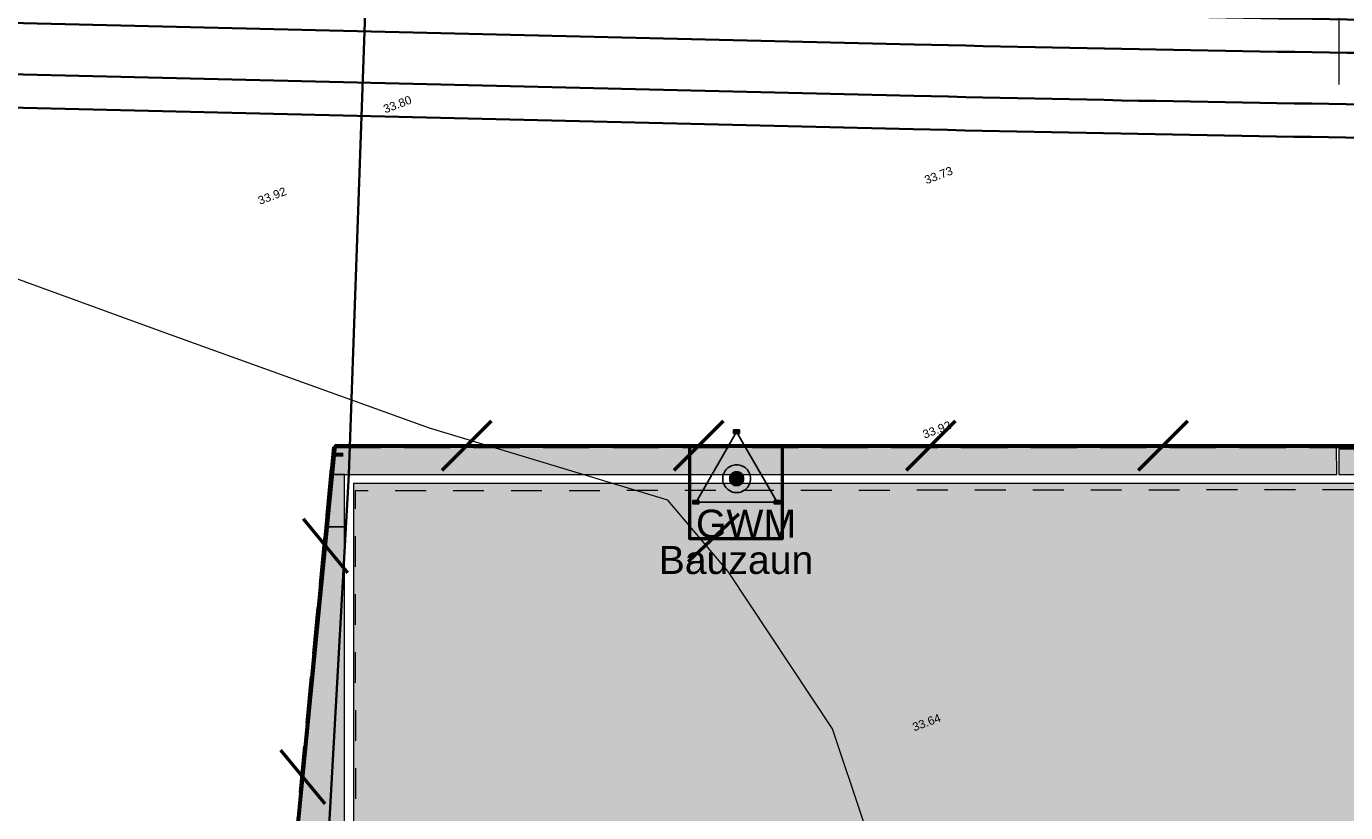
# Model space of a CAD drawing. Header units: metres. Extents: x -5203299 to 2078834, y 245743 to 5817682.
# Tile 75 of 256: x 366311 to 366368, y 5814190 to 5814224. Entities that reach past the tile are written whole.
import ezdxf

# ---------------------------------------------------------------- set-up
doc = ezdxf.new("R2010")
doc.units = ezdxf.units.M
doc.header["$LTSCALE"] = 0.5
doc.linetypes.add('hidden', pattern=[4.995, 2.664, -2.331])
doc.linetypes.add('Linienart-Gestrichelt mit Abstand', pattern=[6, 4, -2])
doc.layers.get('0').update_dxf_attribs({"lineweight": 25})
for name, color, linetype, lineweight in [('01_CS-500-Tx-Hoehen Bestand_100', 7, 'Continuous', 9), ('01_CS-530-Belag-Drainasphalt', 7, 'Continuous', 5), ('30 -39 Baustelle- Fläche', 7, 'Continuous', 15), ('99.02_Vermesserplan-Höhe SWP', 7, 'Continuous', 18), ('99.02_Vermesserplan-Linie Zaun', 7, 'Continuous', 18), ('99.04_Erschließung_VP-KRA_S-LP-Krampnitz 1.BA$0$S-Beschriftung-2', 7, 'Continuous', 20), ('Bemaßung', 7, 'Continuous', 5), ('Keine', 7, 'Continuous', 9), ('KKA_Bauabwicklung-Temporär', 7, 'Continuous', 15)]:
    doc.layers.add(name, color=color, linetype=linetype, lineweight=lineweight)
for name, color, linetype, lineweight, true_color in [('01_CS-570-Pflanzung_Strauch', 7, 'Continuous', 9, 0xa3b35b), ('0_Schulgrundstuecksflaeche', 1, 'Continuous', 25, 0xff0000), ('30 -34 Innenwände- 4 Türen_Fenster', 7, 'Continuous', 15, 0x9955ff), ('99.04_Gleisplanung VP 02_23-EB-1236L-A-FAHRKANTE', 150, 'Continuous', 35, 0x007fff), ('99.04_Gleisplanung VP 02_23-EB-1236R-A-FAHRKANTE', 150, 'Continuous', 35, 0x007fff), ('Grundwassermessstellen', 7, 'Continuous', 9, 0xd100e9)]:
    doc.layers.add(name, color=color, linetype=linetype, lineweight=lineweight, true_color=true_color)
doc.styles.add('Arial', font='arial.ttf')

# ---------------------------------------------------------------- blocks, each defined once
blk = doc.blocks.new('_25-01-10_187 KRA_CS_LP4_Außenanlagenplan (3D)')
at = {"layer": '01_CS-500-Tx-Hoehen Bestand_100', "linetype": 'Continuous', "lineweight": 0}
blk.add_hatch(color=7, dxfattribs=at).paths.add_polyline_path([(366324.459, 5814205.72), (366324.451, 5814205.721), (366324.443, 5814205.722), (366324.436, 5814205.724), (366324.428, 5814205.726), (366324.421, 5814205.73), (366324.415, 5814205.734), (366324.408, 5814205.738), (366324.403, 5814205.743), (366324.397, 5814205.749), (366324.393, 5814205.755), (366324.389, 5814205.762), (366324.386, 5814205.769), (366324.383, 5814205.777), (366324.381, 5814205.784), (366324.38, 5814205.792), (366324.379, 5814205.8), (366324.38, 5814205.807), (366324.381, 5814205.815), (366324.383, 5814205.823), (366324.386, 5814205.83), (366324.389, 5814205.837), (366324.393, 5814205.844), (366324.397, 5814205.85), (366324.403, 5814205.856), (366324.408, 5814205.861), (366324.415, 5814205.866), (366324.421, 5814205.87), (366324.428, 5814205.873), (366324.436, 5814205.876), (366324.443, 5814205.877), (366324.451, 5814205.879), (366324.459, 5814205.879), (366324.467, 5814205.879), (366324.474, 5814205.877), (366324.482, 5814205.876), (366324.489, 5814205.873), (366324.496, 5814205.87), (366324.503, 5814205.866), (366324.509, 5814205.861), (366324.515, 5814205.856), (366324.52, 5814205.85), (366324.525, 5814205.844), (366324.529, 5814205.837), (366324.532, 5814205.83), (366324.535, 5814205.823), (366324.537, 5814205.815), (366324.538, 5814205.807), (366324.538, 5814205.8), (366324.538, 5814205.792), (366324.537, 5814205.784), (366324.535, 5814205.777), (366324.532, 5814205.769), (366324.529, 5814205.762), (366324.525, 5814205.755), (366324.52, 5814205.749), (366324.515, 5814205.743), (366324.509, 5814205.738), (366324.503, 5814205.734), (366324.496, 5814205.73), (366324.489, 5814205.726), (366324.482, 5814205.724), (366324.474, 5814205.722), (366324.467, 5814205.721)])
at = {"layer": '01_CS-530-Belag-Drainasphalt', "linetype": 'Continuous', "lineweight": 0}
for points in [[(366378.125, 5814205.779), (366367.752, 5814205.779), (366367.752, 5814204.679), (366370.675, 5814204.679), (366370.672, 5814204.378), (366370.675, 5814204.378), (366370.675, 5814200.824), (366378.125, 5814200.824)], [(366324.077, 5814202.429), (366324.911, 5814202.429), (366324.911, 5814204.679), (366324.292, 5814204.679)], [(366325.295, 5814177.299), (366370.295, 5814177.299), (366370.295, 5814204.299), (366325.295, 5814204.299)]]:
    blk.add_hatch(color=7, dxfattribs=at).paths.add_polyline_path(points)
at = {"layer": '01_CS-570-Pflanzung_Strauch', "linetype": 'Continuous', "lineweight": 0}
blk.add_hatch(color=73, dxfattribs=at).paths.add_polyline_path([(366367.652, 5814205.859), (366324.404, 5814205.859), (366324.292, 5814204.679), (366367.653, 5814204.679)])
h = blk.add_hatch(color=73, dxfattribs=at)
edge = h.paths.add_edge_path()
edge.add_line((366322.67, 5814158.068), (366322.67, 5814157.646))
edge.add_line((366322.67, 5814157.646), (366365.975, 5814157.648))
edge.add_line((366365.975, 5814157.648), (366353.975, 5814157.648))
edge.add_line((366353.975, 5814157.648), (366353.975, 5814159.848))
edge.add_line((366353.975, 5814159.848), (366365.975, 5814159.848))
edge.add_line((366365.975, 5814159.848), (366365.975, 5814157.648))
edge.add_line((366365.975, 5814157.648), (366367.975, 5814157.648))
edge.add_line((366367.975, 5814157.648), (366367.975, 5814160.32))
edge.add_line((366367.975, 5814160.32), (366361.39, 5814162.333))
edge.add_arc((366360.805, 5814160.421), 2, 73.0015, 144.0665)
edge.add_line((366359.185, 5814161.595), (366358.865, 5814161.153))
edge.add_arc((366357.246, 5814162.327), 2, 276.0306, 324.0665, ccw=False)
edge.add_line((366357.456, 5814160.338), (366345.47, 5814159.071))
edge.add_arc((366345.26, 5814161.06), 2, 238.7408, 276.0306, ccw=False)
edge.add_line((366344.222, 5814159.351), (366344.22, 5814159.352))
edge.add_line((366344.22, 5814159.352), (366340.747, 5814161.677))
edge.add_line((366340.747, 5814161.677), (366340.415, 5814161.9))
edge.add_line((366340.415, 5814161.9), (366339.226, 5814160.124))
edge.add_arc((366337.564, 5814161.237), 2, 253.5396, 326.1962, ccw=False)
edge.add_line((366336.998, 5814159.319), (366327.659, 5814162.078))
edge.add_line((366327.659, 5814162.078), (366327.489, 5814161.503))
edge.add_line((366327.489, 5814161.503), (366323.029, 5814162.82))
edge.add_arc((366323.483, 5814164.355), 1.6, 174.0948, 253.5396, ccw=False)
edge.add_line((366321.891, 5814164.52), (366322.304, 5814168.508))
edge.add_line((366322.304, 5814168.508), (366322.9, 5814168.447))
edge.add_line((366322.9, 5814168.447), (366323.058, 5814169.972))
edge.add_line((366323.058, 5814169.972), (366322.234, 5814170.059))
edge.add_line((366322.234, 5814170.059), (366322.762, 5814175.031))
edge.add_line((366322.762, 5814175.031), (366323.573, 5814174.945))
edge.add_line((366323.573, 5814174.945), (366323.653, 5814175.723))
edge.add_arc((366325.046, 5814175.579), 1.4, 95.5292, 174.0948, ccw=False)
edge.add_line((366324.911, 5814176.972), (366324.911, 5814202.429))
edge.add_line((366324.911, 5814202.429), (366324.077, 5814202.429))
edge.add_line((366324.077, 5814202.429), (366320.17, 5814161.505))
edge.add_line((366320.17, 5814161.505), (366320.17, 5814158.068))
edge.add_line((366320.17, 5814158.068), (366322.67, 5814158.068))
h = blk.add_hatch(color=73, dxfattribs=at)
edge = h.paths.add_edge_path()
edge.add_line((366322.67, 5814158.068), (366322.67, 5814157.646))
edge.add_line((366322.67, 5814157.646), (366365.975, 5814157.648))
edge.add_line((366365.975, 5814157.648), (366353.975, 5814157.648))
edge.add_line((366353.975, 5814157.648), (366353.975, 5814159.848))
edge.add_line((366353.975, 5814159.848), (366365.975, 5814159.848))
edge.add_line((366365.975, 5814159.848), (366365.975, 5814157.648))
edge.add_line((366365.975, 5814157.648), (366367.975, 5814157.648))
edge.add_line((366367.975, 5814157.648), (366367.975, 5814160.32))
edge.add_line((366367.975, 5814160.32), (366361.39, 5814162.333))
edge.add_arc((366360.805, 5814160.421), 2, 73.0015, 144.0665)
edge.add_line((366359.185, 5814161.595), (366358.865, 5814161.153))
edge.add_arc((366357.246, 5814162.327), 2, 276.0306, 324.0665, ccw=False)
edge.add_line((366357.456, 5814160.338), (366345.47, 5814159.071))
edge.add_arc((366345.26, 5814161.06), 2, 238.7408, 276.0306, ccw=False)
edge.add_line((366344.222, 5814159.351), (366344.22, 5814159.352))
edge.add_line((366344.22, 5814159.352), (366340.747, 5814161.677))
edge.add_line((366340.747, 5814161.677), (366340.415, 5814161.9))
edge.add_line((366340.415, 5814161.9), (366339.226, 5814160.124))
edge.add_arc((366337.564, 5814161.237), 2, 253.5396, 326.1962, ccw=False)
edge.add_line((366336.998, 5814159.319), (366327.659, 5814162.078))
edge.add_line((366327.659, 5814162.078), (366327.489, 5814161.503))
edge.add_line((366327.489, 5814161.503), (366323.029, 5814162.82))
edge.add_arc((366323.483, 5814164.355), 1.6, 174.0948, 253.5396, ccw=False)
edge.add_line((366321.891, 5814164.52), (366322.304, 5814168.508))
edge.add_line((366322.304, 5814168.508), (366322.9, 5814168.447))
edge.add_line((366322.9, 5814168.447), (366323.058, 5814169.972))
edge.add_line((366323.058, 5814169.972), (366322.234, 5814170.059))
edge.add_line((366322.234, 5814170.059), (366322.762, 5814175.031))
edge.add_line((366322.762, 5814175.031), (366323.573, 5814174.945))
edge.add_line((366323.573, 5814174.945), (366323.653, 5814175.723))
edge.add_arc((366325.046, 5814175.579), 1.4, 95.5292, 174.0948, ccw=False)
edge.add_line((366324.911, 5814176.972), (366324.911, 5814202.429))
edge.add_line((366324.911, 5814202.429), (366324.077, 5814202.429))
edge.add_line((366324.077, 5814202.429), (366320.17, 5814161.505))
edge.add_line((366320.17, 5814161.505), (366320.17, 5814158.068))
edge.add_line((366320.17, 5814158.068), (366322.67, 5814158.068))
at = {"layer": '01_CS-500-Tx-Hoehen Bestand_100', "color": 7}
blk.add_solid([(366324.416, 5814205.469), (366324.85, 5814205.469), (366324.416, 5814205.627), (366324.85, 5814205.627)], dxfattribs=at)
blk.add_solid([(366324.416, 5814205.469), (366324.85, 5814205.469), (366324.416, 5814205.627), (366324.85, 5814205.627)], dxfattribs=at)
at = {"layer": '01_CS-530-Belag-Drainasphalt', "lineweight": 9, "flags": 128}
for points in [[(366378.125, 5814205.779), (366367.752, 5814205.779), (366367.752, 5814204.679), (366370.675, 5814204.679), (366370.672, 5814204.378), (366370.675, 5814204.378), (366370.675, 5814200.824), (366378.125, 5814200.824)], [(366324.077, 5814202.429), (366324.911, 5814202.429), (366324.911, 5814204.679), (366324.292, 5814204.679)], [(366325.295, 5814177.299), (366370.295, 5814177.299), (366370.295, 5814204.299), (366325.295, 5814204.299)]]:
    blk.add_lwpolyline(points, close=True, dxfattribs=at)
at = {"layer": '01_CS-570-Pflanzung_Strauch', "lineweight": 9, "flags": 128}
blk.add_lwpolyline([(366367.652, 5814205.859), (366324.404, 5814205.859), (366324.292, 5814204.679), (366367.653, 5814204.679)], close=True, dxfattribs=at)
blk.add_lwpolyline([(366324.911, 5814176.972), (366324.911, 5814202.429), (366324.077, 5814202.429), (366320.17, 5814161.505)], dxfattribs=at)
blk.add_lwpolyline([(366324.911, 5814176.972), (366324.911, 5814202.429), (366324.077, 5814202.429), (366320.17, 5814161.505)], dxfattribs=at)
at = {"layer": '0_Schulgrundstuecksflaeche', "lineweight": 9, "flags": 128}
blk.add_lwpolyline([(366598.843, 5814070.999), (366596.911, 5814066.335), (366595.234, 5814062.438), (366593.033, 5814057.519), (366590.86, 5814052.857), (366590.234, 5814051.548), (366588.437, 5814047.868, -0.121867), (366587.816, 5814047.135), (366568.596, 5814033.252, 0.234343), (366561.989, 5814023.827, -0.138275), (366542.762, 5814024.387), (366529.269, 5814028.771), (366494.275, 5814040.201), (366444.38, 5814056.411), (366383.121, 5814077.087), (366343.306, 5814088.967), (366320.947, 5814094.628), (366320.17, 5814095.406), (366320.17, 5814161.505), (366324.404, 5814205.859), (366325.337, 5814205.858), (366395.049, 5814205.858), (366598.78, 5814205.858), (366598.81, 5814142.548)], format="xyb", close=True, dxfattribs=at)
at = {"layer": '01_CS-500-Tx-Hoehen Bestand_100', "insert": (366324.416, 5814205.548), "char_height": 0.1007, "attachment_point": 4, "rotation": 360, "line_spacing_factor": 4, "style": 'Arial'}
blk.add_mtext('{\\L34,00g}', dxfattribs=at)
blk = doc.blocks.new('_23-07-06_Massenplan_TB_Weiterführende Schule (3D)')
at = {"layer": '99.02_Vermesserplan-Linie Zaun', "color": 7, "linetype": 'Continuous', "lineweight": 18}
for p, q in [((-275.592, 5.06), (-292.864, 11.357)), ((-264.235, 0.975), (-275.592, 5.06)), ((-253.972, -2.125), (-264.235, 0.975)), ((-251.364, -5.2), (-253.972, -2.125)), ((-246.879, -11.972), (-251.364, -5.2)), ((-245.537, -15.961), (-246.879, -11.972))]:
    blk.add_line(p, q, dxfattribs=at)
at = {"layer": '99.04_Erschließung_VP-KRA_S-LP-Krampnitz 1.BA$0$S-Beschriftung-2', "linetype": 'Continuous'}
blk.add_line((-225.057, 20.775), (-225.057, 15.775), dxfattribs=at)
at = {"layer": '99.04_Gleisplanung VP 02_23-EB-1236L-A-FAHRKANTE', "flags": 128}
for points in [[(562.055, 14.664), (-195.677, 14.713, -0.005965), (-243.369, 15.285), (-544.421, 22.489)], [(562.055, 13.229), (-195.677, 13.278), (-195.677, 13.278, -0.005965), (-243.404, 13.85), (-243.404, 13.85), (-243.404, 13.85), (-544.456, 21.055, -0.000153)]]:
    blk.add_lwpolyline(points, format="xyb", dxfattribs=at)
at = {"layer": '99.04_Gleisplanung VP 02_23-EB-1236R-A-FAHRKANTE', "flags": 128}
for points in [[(563.016, 18.313), (-195.633, 18.362), (-195.633, 18.362, -0.005965), (-243.325, 18.934), (-544.406, 26.139)], [(563.016, 16.878), (-195.633, 16.927, -0.005965), (-243.36, 17.5), (-544.44, 24.705)]]:
    blk.add_lwpolyline(points, format="xyb", dxfattribs=at)
at = {"layer": '99.02_Vermesserplan-Höhe SWP', "color": 7, "char_height": 0.36, "rotation": 20.7002, "line_spacing_factor": 0.251004, "style": 'Arial'}
for s, insert, attachment_point in [('33.80', (-266.27, 14.865), 1), ('33.73', (-242.367, 12.034), 2), ('33.92', (-270.494, 11.367), 3), ('33.92', (-243.03, 0.853), 1), ('33.64', (-243.409, -11.921), 4)]:
    blk.add_mtext(s, dxfattribs=dict(at, insert=insert, attachment_point=attachment_point))
blk = doc.blocks.new('Gruppe-911')
at = {"layer": 'Grundwassermessstellen', "linetype": 'Continuous', "lineweight": 0}
for color, points in [(9, [(-250.703, -1.203), (-250.704, -1.233), (-250.709, -1.262), (-250.716, -1.29), (-250.726, -1.318), (-250.738, -1.345), (-250.753, -1.37), (-250.771, -1.393), (-250.791, -1.415), (-250.813, -1.435), (-250.836, -1.453), (-250.861, -1.468), (-250.888, -1.48), (-250.916, -1.49), (-250.944, -1.497), (-250.973, -1.502), (-251.003, -1.503), (-251.032, -1.502), (-251.061, -1.497), (-251.09, -1.49), (-251.118, -1.48), (-251.144, -1.468), (-251.17, -1.453), (-251.193, -1.435), (-251.215, -1.415), (-251.235, -1.393), (-251.252, -1.37), (-251.267, -1.345), (-251.28, -1.318), (-251.29, -1.29), (-251.297, -1.262), (-251.301, -1.233), (-251.303, -1.203), (-251.301, -1.174), (-251.297, -1.145), (-251.29, -1.116), (-251.28, -1.088), (-251.267, -1.062), (-251.252, -1.036), (-251.235, -1.013), (-251.215, -0.991), (-251.193, -0.971), (-251.17, -0.954), (-251.144, -0.939), (-251.118, -0.926), (-251.09, -0.916), (-251.061, -0.909), (-251.032, -0.905), (-251.003, -0.903), (-250.973, -0.905), (-250.944, -0.909), (-250.916, -0.916), (-250.888, -0.926), (-250.861, -0.939), (-250.836, -0.954), (-250.813, -0.971), (-250.791, -0.991), (-250.771, -1.013), (-250.753, -1.036), (-250.738, -1.062), (-250.726, -1.088), (-250.716, -1.116), (-250.709, -1.145), (-250.704, -1.174)]), (142, [(-250.953, -1.203), (-250.953, -1.208), (-250.954, -1.213), (-250.955, -1.218), (-250.957, -1.222), (-250.959, -1.227), (-250.961, -1.231), (-250.964, -1.235), (-250.967, -1.238), (-250.971, -1.242), (-250.975, -1.245), (-250.979, -1.247), (-250.984, -1.249), (-250.988, -1.251), (-250.993, -1.252), (-250.998, -1.253), (-251.003, -1.253), (-251.008, -1.253), (-251.013, -1.252), (-251.017, -1.251), (-251.022, -1.249), (-251.026, -1.247), (-251.031, -1.245), (-251.035, -1.242), (-251.038, -1.238), (-251.041, -1.235), (-251.044, -1.231), (-251.047, -1.227), (-251.049, -1.222), (-251.051, -1.218), (-251.052, -1.213), (-251.053, -1.208), (-251.053, -1.203), (-251.053, -1.198), (-251.052, -1.193), (-251.051, -1.189), (-251.049, -1.184), (-251.047, -1.18), (-251.044, -1.175), (-251.041, -1.171), (-251.038, -1.168), (-251.035, -1.164), (-251.031, -1.162), (-251.026, -1.159), (-251.022, -1.157), (-251.017, -1.155), (-251.013, -1.154), (-251.008, -1.153), (-251.003, -1.153), (-250.998, -1.153), (-250.993, -1.154), (-250.988, -1.155), (-250.984, -1.157), (-250.979, -1.159), (-250.975, -1.162), (-250.971, -1.164), (-250.967, -1.168), (-250.964, -1.171), (-250.961, -1.175), (-250.959, -1.18), (-250.957, -1.184), (-250.955, -1.189), (-250.954, -1.193), (-250.953, -1.198)])]:
    blk.add_hatch(color=color, dxfattribs=at).paths.add_polyline_path(points)
at = {"layer": 'KKA_Bauabwicklung-Temporär', "linetype": 'Continuous', "lineweight": 0}
for points in [[(-251.134, 0.894), (-250.884, 0.894), (-250.884, 0.744), (-251.134, 0.744)], [(-252.884, -2.137), (-252.634, -2.137), (-252.634, -2.287), (-252.884, -2.287)], [(-249.384, -2.137), (-249.134, -2.137), (-249.134, -2.287), (-249.384, -2.287)]]:
    blk.add_hatch(color=1, dxfattribs=at).paths.add_polyline_path(points)
at = {"layer": 'Grundwassermessstellen', "color": 1, "lineweight": 25, "flags": 128}
blk.add_lwpolyline([(-251.003, 0.818), (-252.753, -2.213), (-249.253, -2.213)], close=True, dxfattribs=at)
at = {"layer": 'Grundwassermessstellen', "color": 252, "linetype": 'Continuous', "lineweight": 25, "flags": 128}
for points in [[(-250.403, -1.203), (-250.406, -1.262), (-250.414, -1.32), (-250.429, -1.377), (-250.449, -1.433), (-250.474, -1.486), (-250.504, -1.536), (-250.539, -1.584), (-250.579, -1.627), (-250.622, -1.667), (-250.669, -1.702), (-250.72, -1.732), (-250.773, -1.757), (-250.829, -1.777), (-250.886, -1.792), (-250.944, -1.8), (-251.003, -1.803), (-251.062, -1.8), (-251.12, -1.792), (-251.177, -1.777), (-251.232, -1.757), (-251.286, -1.732), (-251.336, -1.702), (-251.383, -1.667), (-251.427, -1.627), (-251.467, -1.584), (-251.502, -1.536), (-251.532, -1.486), (-251.557, -1.433), (-251.577, -1.377), (-251.591, -1.32), (-251.6, -1.262), (-251.603, -1.203), (-251.6, -1.144), (-251.591, -1.086), (-251.577, -1.029), (-251.557, -0.974), (-251.532, -0.92), (-251.502, -0.87), (-251.467, -0.822), (-251.427, -0.779), (-251.383, -0.739), (-251.336, -0.704), (-251.286, -0.674), (-251.232, -0.649), (-251.177, -0.629), (-251.12, -0.615), (-251.062, -0.606), (-251.003, -0.603), (-250.944, -0.606), (-250.886, -0.615), (-250.829, -0.629), (-250.773, -0.649), (-250.72, -0.674), (-250.669, -0.704), (-250.622, -0.739), (-250.579, -0.779), (-250.539, -0.822), (-250.504, -0.87), (-250.474, -0.92), (-250.449, -0.974), (-250.429, -1.029), (-250.414, -1.086), (-250.406, -1.144)], [(-250.953, -1.203), (-250.953, -1.208), (-250.954, -1.213), (-250.955, -1.218), (-250.957, -1.222), (-250.959, -1.227), (-250.961, -1.231), (-250.964, -1.235), (-250.967, -1.238), (-250.971, -1.242), (-250.975, -1.245), (-250.979, -1.247), (-250.984, -1.249), (-250.988, -1.251), (-250.993, -1.252), (-250.998, -1.253), (-251.003, -1.253), (-251.008, -1.253), (-251.013, -1.252), (-251.017, -1.251), (-251.022, -1.249), (-251.026, -1.247), (-251.031, -1.245), (-251.035, -1.242), (-251.038, -1.238), (-251.041, -1.235), (-251.044, -1.231), (-251.047, -1.227), (-251.049, -1.222), (-251.051, -1.218), (-251.052, -1.213), (-251.053, -1.208), (-251.053, -1.203), (-251.053, -1.198), (-251.052, -1.193), (-251.051, -1.189), (-251.049, -1.184), (-251.047, -1.18), (-251.044, -1.175), (-251.041, -1.171), (-251.038, -1.168), (-251.035, -1.164), (-251.031, -1.162), (-251.026, -1.159), (-251.022, -1.157), (-251.017, -1.155), (-251.013, -1.154), (-251.008, -1.153), (-251.003, -1.153), (-250.998, -1.153), (-250.993, -1.154), (-250.988, -1.155), (-250.984, -1.157), (-250.979, -1.159), (-250.975, -1.162), (-250.971, -1.164), (-250.967, -1.168), (-250.964, -1.171), (-250.961, -1.175), (-250.959, -1.18), (-250.957, -1.184), (-250.955, -1.189), (-250.954, -1.193), (-250.953, -1.198)]]:
    blk.add_lwpolyline(points, close=True, dxfattribs=at)
at = {"layer": 'Grundwassermessstellen', "color": 7, "linetype": 'Continuous', "lineweight": 25, "flags": 128}
blk.add_lwpolyline([(-250.703, -1.203), (-250.704, -1.233), (-250.709, -1.262), (-250.716, -1.29), (-250.726, -1.318), (-250.738, -1.345), (-250.753, -1.37), (-250.771, -1.393), (-250.791, -1.415), (-250.813, -1.435), (-250.836, -1.453), (-250.861, -1.468), (-250.888, -1.48), (-250.916, -1.49), (-250.944, -1.497), (-250.973, -1.502), (-251.003, -1.503), (-251.032, -1.502), (-251.061, -1.497), (-251.09, -1.49), (-251.118, -1.48), (-251.144, -1.468), (-251.17, -1.453), (-251.193, -1.435), (-251.215, -1.415), (-251.235, -1.393), (-251.252, -1.37), (-251.267, -1.345), (-251.28, -1.318), (-251.29, -1.29), (-251.297, -1.262), (-251.301, -1.233), (-251.303, -1.203), (-251.301, -1.174), (-251.297, -1.145), (-251.29, -1.116), (-251.28, -1.088), (-251.267, -1.062), (-251.252, -1.036), (-251.235, -1.013), (-251.215, -0.991), (-251.193, -0.971), (-251.17, -0.954), (-251.144, -0.939), (-251.118, -0.926), (-251.09, -0.916), (-251.061, -0.909), (-251.032, -0.905), (-251.003, -0.903), (-250.973, -0.905), (-250.944, -0.909), (-250.916, -0.916), (-250.888, -0.926), (-250.861, -0.939), (-250.836, -0.954), (-250.813, -0.971), (-250.791, -0.991), (-250.771, -1.013), (-250.753, -1.036), (-250.738, -1.062), (-250.726, -1.088), (-250.716, -1.116), (-250.709, -1.145), (-250.704, -1.174)], close=True, dxfattribs=at)
at = {"layer": 'KKA_Bauabwicklung-Temporär', "color": 1, "lineweight": 25, "flags": 128}
for points in [[(-251.134, 0.894), (-250.884, 0.894), (-250.884, 0.744), (-251.134, 0.744)], [(-252.884, -2.137), (-252.634, -2.137), (-252.634, -2.287), (-252.884, -2.287)], [(-249.384, -2.137), (-249.134, -2.137), (-249.134, -2.287), (-249.384, -2.287)]]:
    blk.add_lwpolyline(points, close=True, dxfattribs=at)
blk = doc.blocks.new('Gruppe-986')
at = {"color": 7}
blk.add_blockref('Gruppe-911', (0, 0), dxfattribs=at)
at = {"color": 1, "insert": (-252.753, -2.538), "char_height": 1.2083, "attachment_point": 1, "line_spacing_factor": 0.978528, "style": 'Arial'}
blk.add_mtext('GWM', dxfattribs=at)
blk = doc.blocks.new('Gruppe-987')
at = {"layer": '30 -39 Baustelle- Fläche', "color": 171, "linetype": 'Continuous', "lineweight": 35, "true_color": 0x7f7fff, "flags": 128}
blk.add_lwpolyline([(-219.136, 50.542), (-265.888, 50.542), (-267.713, -1.016), (-270.134, -44.322), (-270.134, -108.936)], dxfattribs=at)
blk = doc.blocks.new('*U1148')
at = {"layer": '30 -39 Baustelle- Fläche', "color": 30, "linetype": 'Continuous', "lineweight": 50, "true_color": 0xff7f00, "transparency": 33554687, "flags": 128}
blk.add_lwpolyline([(-62.405, -177.181), (-63.434, -176.846), (-98.431, -165.444), (-148.321, -149.219), (-208.785, -128.777), (-229.327, -122.649), (-228.444, -111.432), (-228.271, -107.403), (-237.332, -106.707), (-247.106, -112.705), (-253.025, -115.735), (-271.856, -111.08), (-272.634, -110.302), (-272.634, -44.203), (-268.286, 0.228), (-267.364, 0.228), (-192.626, 0.228), (-192.626, 16.549), (-14.717, 16.573), (-14.717, 10.549), (6.078, 10.549), (6.078, 10.549)], dxfattribs=at)
at = {"layer": 'Keine', "color": 30, "linetype": 'Continuous', "lineweight": 50, "true_color": 0xff7f00, "transparency": 33554687}
for p, q in [((-263.69, -0.833), (-261.569, 1.289)), ((-253.69, -0.833), (-251.569, 1.289)), ((-243.69, -0.833), (-241.569, 1.289)), ((-233.69, -0.833), (-231.569, 1.289)), ((-267.756, -5.254), (-269.661, -2.936)), ((-268.73, -15.207), (-270.635, -12.889))]:
    blk.add_line(p, q, dxfattribs=at)
blk = doc.blocks.new('*U1149')
at = {"layer": '30 -39 Baustelle- Fläche', "color": 30, "linetype": 'Continuous', "lineweight": 50, "true_color": 0xff7f00, "transparency": 33554687, "flags": 128}
blk.add_lwpolyline([(-253.031, 0.228), (-253.031, -3.772), (-249.031, -3.772), (-249.031, 0.228)], dxfattribs=at)
at = {"layer": 'Keine', "color": 30, "linetype": 'Continuous', "lineweight": 50, "true_color": 0xff7f00, "transparency": 33554687}
blk.add_line((-253.092, -4.771), (-250.909, -2.713), dxfattribs=at)
blk = doc.blocks.new('Gruppe-991')
at = {"layer": '30 -39 Baustelle- Fläche', "linetype": 'Continuous', "lineweight": 0, "transparency": 33554485}
blk.add_hatch(color=181, dxfattribs=at).paths.add_polyline_path([(-267.414, -28.728), (-222.442, -28.728), (-222.279, -48.449), (-191.697, -48.422), (-191.725, -1.649), (-212.258, -1.667), (-212.245, -6.715), (-222.472, -6.682), (-222.468, -1.681), (-267.439, -1.732)])
at = {"layer": '30 -39 Baustelle- Fläche', "color": 190, "linetype": 'hidden', "lineweight": 18, "transparency": 33554521, "flags": 128}
blk.add_lwpolyline([(-267.414, -28.728), (-222.442, -28.728), (-222.279, -48.449), (-191.697, -48.422), (-191.725, -1.649), (-212.258, -1.667), (-212.245, -6.715), (-222.472, -6.682), (-222.468, -1.681), (-267.439, -1.732)], close=True, dxfattribs=at)
blk = doc.blocks.new('_BE Phase 2 (3D)')
at = {"layer": 'Keine', "color": 1, "linetype": 'Linienart-Gestrichelt mit Abstand', "lineweight": 35, "true_color": 0xff0000, "flags": 128}
blk.add_lwpolyline([(6.04, -134.709), (4.108, -139.373), (2.43, -143.27), (0.229, -148.189), (-1.944, -152.85), (-2.57, -154.16), (-4.367, -157.84, -0.121867), (-4.988, -158.573), (-24.208, -172.456, 0.234343), (-30.814, -181.881), (-30.814, -181.881, -0.138275), (-50.042, -181.321), (-50.042, -181.321), (-63.534, -176.937), (-98.528, -165.507), (-148.424, -149.297), (-209.682, -128.621), (-249.498, -116.741), (-271.856, -111.08), (-272.634, -110.302), (-272.634, -44.203), (-268.399, 0.151), (-267.466, 0.15), (-197.755, 0.15), (5.976, 0.15), (6.006, -63.16)], format="xyb", close=True, dxfattribs=at)
at = {"layer": '30 -39 Baustelle- Fläche', "color": 190}
blk.add_blockref('Gruppe-991', (0, 0), dxfattribs=at)
at = {"layer": 'Bemaßung', "color": 7}
for name in ['*U1148', '*U1149']:
    blk.add_blockref(name, (0, 0), dxfattribs=at)
at = {"layer": 'Keine', "color": 7}
blk.add_blockref('Gruppe-987', (0, 0), dxfattribs=at)
at = {"layer": 'Keine', "color": 7, "transparency": 33554687}
blk.add_blockref('Gruppe-986', (0, 0), dxfattribs=at)
at = {"layer": '30 -39 Baustelle- Fläche', "color": 30, "true_color": 0xff7f00, "insert": (-251.031, -4.097), "char_height": 1.2083, "attachment_point": 2, "rotation": 0.0274, "line_spacing_factor": 0.970715, "style": 'Arial'}
blk.add_mtext('Bauzaun', dxfattribs=at)

msp = doc.modelspace()

# ---------------------------------------------------------------- block references
at = {"layer": '30 -34 Innenwände- 4 Türen_Fenster', "color": 1}
msp.add_blockref('_25-01-10_187 KRA_CS_LP4_Außenanlagenplan (3D)', (0, 0), dxfattribs=at)

# ---------------------------------------------------------------- next in the draw order: block references
at = {"layer": 'Keine', "color": 1}
msp.add_blockref('_23-07-06_Massenplan_TB_Weiterführende Schule (3D)', (366592.803, 5814205.708), dxfattribs=at)

# ---------------------------------------------------------------- next in the draw order: block references
msp.add_blockref('_BE Phase 2 (3D)', (366592.803, 5814205.708), dxfattribs=at)

doc.saveas('drawing.dxf')
